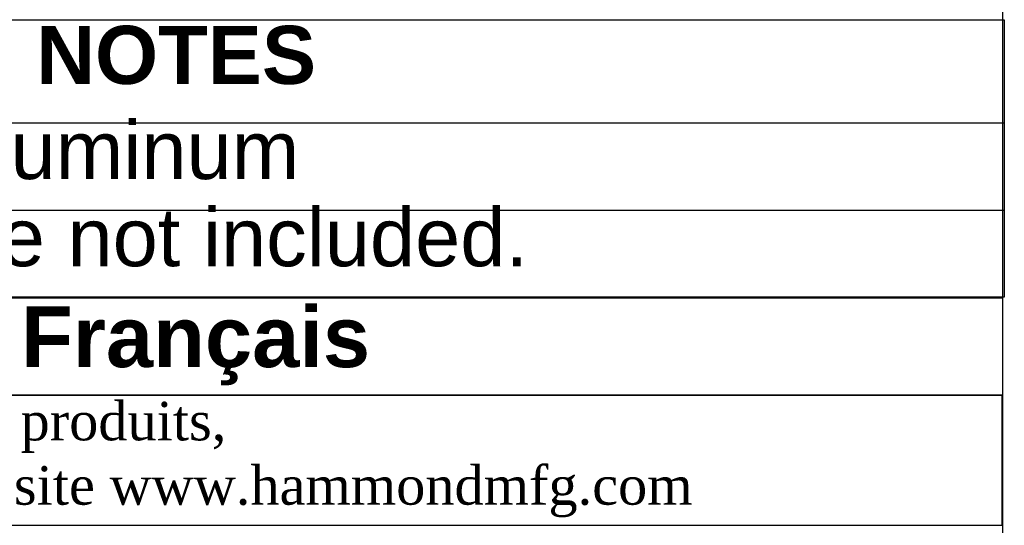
# Model space of a CAD drawing. Header units: inches. Extents: x 0 to 80, y 0 to 59.8.
# Tile 9 of 11: x 69.9 to 80, y 8 to 13.3. Entities that reach past the tile are written whole.
import ezdxf
from ezdxf.enums import TextEntityAlignment as Align

# ---------------------------------------------------------------- set-up
doc = ezdxf.new("R2010")
doc.units = ezdxf.units.IN
doc.header["$MEASUREMENT"] = 0
doc.layers.add('Default', color=7, linetype='Continuous')
doc.styles.add('SEACAD_Arial', font='arial.ttf')
doc.styles.add('SEACAD_ArialB', font='arialbd.ttf')

# ---------------------------------------------------------------- blocks, each defined once
blk = doc.blocks.new('SE')
at = {"color": 7, "linetype": 'Continuous'}
for p, q in [((62.876, 12.19), (80.015, 12.19)), ((62.876, 11.29), (80.015, 11.29))]:
    blk.add_line(p, q, dxfattribs=at)
blk.add_lwpolyline([(62.876, 10.39), (62.876, 13.255), (80.015, 13.255), (80.015, 10.39), (62.876, 10.39)], dxfattribs=at)
for s, style, p in [('NOTES', 'SEACAD_ArialB', (70.025, 13.192)), ('Material: 0.125" Aluminum', 'SEACAD_Arial', (62.939, 12.21)), ('Mounting hardware not included.', 'SEACAD_Arial', (62.939, 11.31))]:
    blk.add_text(s, height=0.6, dxfattribs=dict(at, style=style)).set_placement(p, align=Align.TOP_LEFT)

msp = doc.modelspace()

# ---------------------------------------------------------------- linework, layer by layer
at = {"layer": 'Default', "color": 7, "linetype": 'Continuous'}
msp.add_line((80, 0), (80, 59.783), dxfattribs=at)
for points in [[(62.864, 10.382), (62.864, 9.379), (80, 9.379), (80, 10.382), (62.864, 10.382)], [(62.864, 9.378), (62.864, 8.037), (79.994, 8.037), (79.994, 9.378), (62.864, 9.378)]]:
    msp.add_lwpolyline(points, dxfattribs=at)

# ---------------------------------------------------------------- block references
msp.add_blockref('SE', (0, 0))

# ---------------------------------------------------------------- texts
at = {"layer": 'Default'}
for s, insert, char_height, width, attachment_point in [('{\\fArial|b1||i0||c0|p34;\\C7;\\W1.;  }{\\fArial|b1||i0||c0|p34;\\C7;\\W1.;Français                                                         }', (71.425, 9.887), 0.626875, 17.30818, 5), ('{\\fTimes New Roman|b0||i0||c0|p34;\\C7;\\W1.; Pour tous les détails sur nos produits, \\P}{\\fTimes New Roman|b0||i0||c0|p34;\\C7;\\W1.; svp veuillez consulter notre site www.hammondmfg.com                      }', (62.857, 8.714), 0.3985, 17.30113, 4)]:
    msp.add_mtext(s, dxfattribs=dict(at, insert=insert, char_height=char_height, width=width, attachment_point=attachment_point))

doc.saveas('drawing.dxf')
